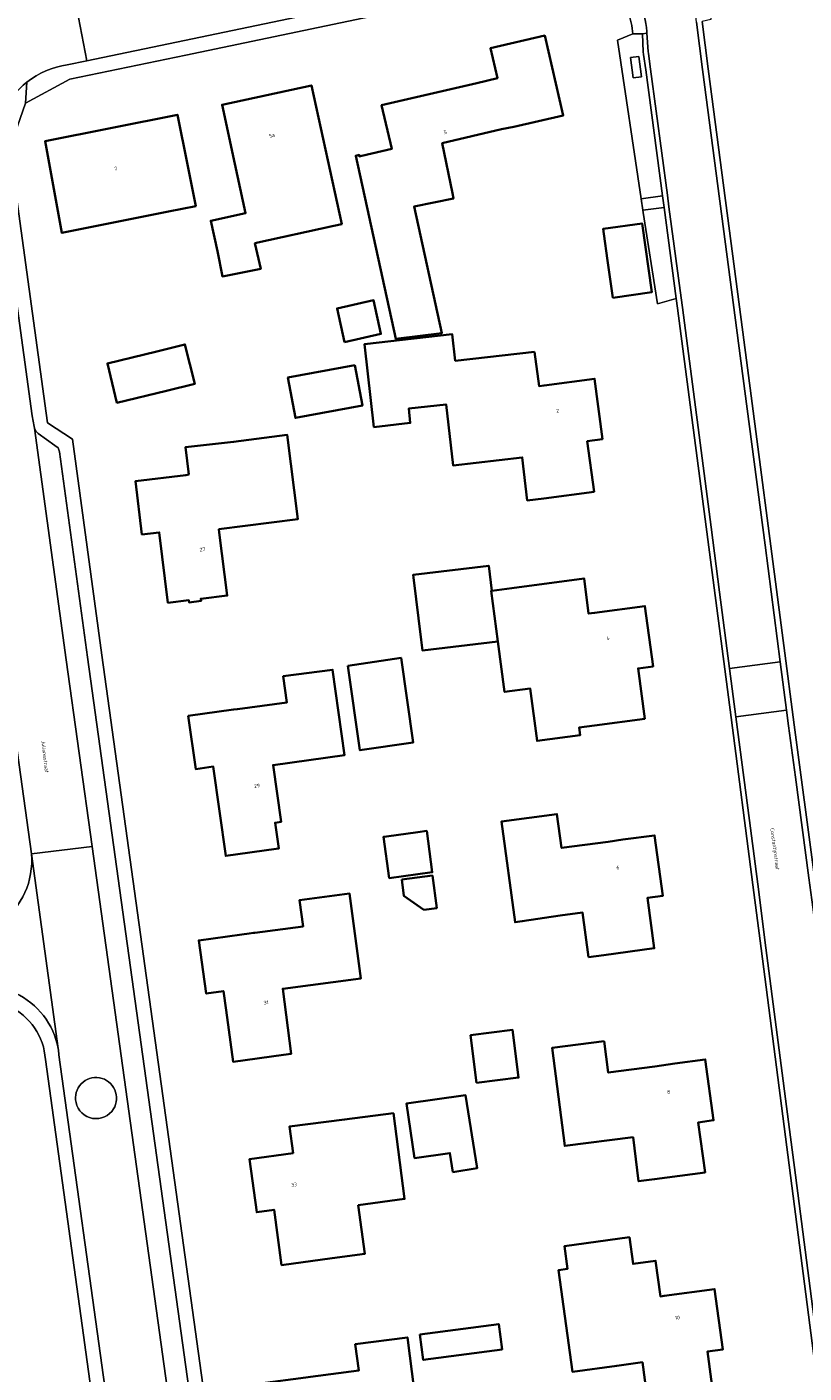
# Model space of a CAD drawing. Header units: metres. Extents: x 201541 to 204988, y 387833 to 394342.
# Tile 158 of 214: x 203440 to 203516, y 391605 to 391738. Entities that reach past the tile are written whole.
import ezdxf
from ezdxf.enums import TextEntityAlignment as Align

# ---------------------------------------------------------------- set-up
doc = ezdxf.new("R2010")
doc.units = ezdxf.units.M
doc.layers.get('Defpoints').update_dxf_attribs({"lineweight": 25})
for name, color, linetype, lineweight in [('B-WE-GR-BEPLANTING_CULTUUR_HEESTERS-GV', 90, 'Continuous', 18), ('B-WE-OG-BEBOUWING-GV', 7, 'Continuous', 35), ('B-WE-OG-BEBOUWING-T18', 10, 'Continuous', 18), ('B-WE-OG-TERREIN_ERF-GV', 7, 'Continuous', 18), ('B-WE-VH-VERHARDING_ASFALT-GV', 252, 'Continuous', 18), ('B-WE-VH-VERHARDING_BETONSTRAATSTEEN-GV', 252, 'Continuous', 18), ('B-WE-VH-VERHARDING_OPEN-GV', 252, 'Continuous', 18), ('B-WE-VH-VERHARDING_TEGEL-GV', 252, 'Continuous', 18)]:
    doc.layers.add(name, color=color, linetype=linetype, lineweight=lineweight)
doc.styles.add('NLCS-ISO-M200-T18', font='NLCS-ISO.ttf', dxfattribs={"height": 0.36})

msp = doc.modelspace()

# ---------------------------------------------------------------- linework, layer by layer
at = {"layer": 'B-WE-GR-BEPLANTING_CULTUUR_HEESTERS-GV'}
for points in [[(203499.35, 391736.858), (203497.83, 391736.249), (203500.171, 391720.651), (203502.265, 391720.949), (203500.613, 391733.333), (203500.402, 391734.846), (203500.355, 391735.084), (203500.28, 391736.873), (203499.933, 391736.855)], [(203500.181, 391732.637), (203499.359, 391732.538), (203499.117, 391734.545), (203499.939, 391734.644)], [(203503.614, 391710.835), (203502.419, 391719.791), (203500.323, 391719.541), (203500.357, 391719.288), (203501.766, 391710.306)]]:
    msp.add_lwpolyline(points, close=True, dxfattribs=at)
at = {"layer": 'B-WE-OG-BEBOUWING-GV'}
for points in [[(203481.607, 391721.192), (203480.606, 391726.108), (203486.448, 391727.481), (203487.632, 391727.722), (203492.502, 391728.851), (203490.684, 391736.692), (203485.352, 391735.456), (203486.038, 391732.495), (203484.022, 391732.028), (203474.655, 391729.856), (203475.654, 391725.55), (203472.712, 391724.868), (203472.478, 391724.817), (203472.447, 391724.96), (203472.105, 391724.885), (203476.058, 391706.865), (203480.572, 391707.453), (203477.844, 391719.888), (203481.712, 391720.675)], [(203462.203, 391716.301), (203469.955, 391717.99), (203470.733, 391718.16), (203467.759, 391731.805), (203458.973, 391729.904), (203460.232, 391724.085), (203461.282, 391719.231), (203457.861, 391718.491), (203458.51, 391715.496), (203459.004, 391713.018), (203462.77, 391713.767)], [(203448.148, 391718.281), (203453.7, 391719.394), (203456.381, 391719.932), (203455.562, 391724.015), (203454.579, 391728.918), (203441.574, 391726.309), (203443.229, 391717.294)], [(203497.369, 391710.921), (203501.196, 391711.456), (203500.25, 391718.229), (203496.422, 391717.695), (203496.491, 391717.205), (203496.856, 391714.591)], [(203471.004, 391706.567), (203474.591, 391707.361), (203473.859, 391710.671), (203470.272, 391709.877)], [(203489.679, 391705.618), (203481.891, 391704.721), (203481.59, 391707.339), (203472.964, 391706.347), (203473.901, 391698.207), (203477.474, 391698.618), (203477.313, 391700.016), (203480.993, 391700.439), (203481.681, 391694.44), (203488.481, 391695.22), (203488.965, 391691.001), (203490.581, 391691.186), (203495.535, 391691.853), (203494.868, 391696.813), (203496.356, 391697.026), (203495.576, 391702.957), (203490.619, 391702.305), (203490.123, 391702.239)], [(203452.564, 391705.644), (203447.704, 391704.472), (203448.636, 391700.604), (203453.497, 391701.777), (203456.293, 391702.452), (203455.314, 391706.337)], [(203472.02, 391704.301), (203465.447, 391703.078), (203466.187, 391699.1), (203472.76, 391700.324)], [(203455.706, 391693.528), (203455.412, 391693.489), (203450.451, 391692.879), (203451.095, 391687.644), (203452.801, 391687.854), (203453.654, 391680.926), (203455.708, 391681.179), (203455.734, 391680.971), (203456.905, 391681.115), (203456.879, 391681.323), (203459.489, 391681.644), (203458.702, 391687.823), (203458.659, 391688.159), (203466.435, 391689.15), (203465.381, 391697.431), (203460.107, 391696.743), (203455.366, 391696.217)], [(203486.084, 391677.135), (203485.426, 391682.11), (203485.484, 391682.118), (203485.188, 391684.574), (203477.764, 391683.679), (203477.796, 391683.417), (203478.536, 391677.281), (203478.661, 391676.241)], [(203485.484, 391682.118), (203485.426, 391682.11), (203486.084, 391677.135), (203486.743, 391672.161), (203489.257, 391672.494), (203489.938, 391667.351), (203494.156, 391667.909), (203494.056, 391668.664), (203495.562, 391668.865), (203500.517, 391669.528), (203499.855, 391674.47), (203501.328, 391674.667), (203500.532, 391680.602), (203495.578, 391679.938), (203495.001, 391679.862), (203494.547, 391683.317), (203487.444, 391682.377)], [(203471.322, 391674.743), (203472.517, 391666.434), (203477.763, 391667.191), (203476.562, 391675.503)], [(203455.645, 391669.801), (203456.381, 391664.578), (203458.099, 391664.82), (203459.339, 391656.031), (203464.289, 391656.729), (203464.54, 391656.764), (203464.184, 391659.293), (203464.776, 391659.377), (203463.989, 391664.968), (203471.006, 391665.956), (203469.826, 391674.34), (203464.986, 391673.708), (203465.324, 391671.115), (203460.481, 391670.482), (203460.101, 391670.428)], [(203494.997, 391646.091), (203496.489, 391646.292), (203501.443, 391646.963), (203500.773, 391651.906), (203502.283, 391652.111), (203501.476, 391658.059), (203498.365, 391657.637), (203496.908, 391657.439), (203492.339, 391656.819), (203491.887, 391660.16), (203486.445, 391659.429), (203487.776, 391649.515), (203488.475, 391649.609), (203492.2, 391650.175), (203494.408, 391650.472)], [(203475.117, 391657.96), (203474.854, 391657.925), (203475.402, 391653.867), (203479.631, 391654.438), (203479.084, 391658.495), (203478.214, 391658.378)], [(203476.624, 391653.708), (203476.839, 391652.104), (203478.818, 391650.738), (203480.074, 391650.906), (203479.644, 391654.113)], [(203462.205, 391648.491), (203462.077, 391648.474), (203461.64, 391648.417), (203460.908, 391648.315), (203456.687, 391647.73), (203457.412, 391642.506), (203459.111, 391642.741), (203459.372, 391640.861), (203460.057, 391635.804), (203465.015, 391636.476), (203465.775, 391636.579), (203464.935, 391642.972), (203472.6, 391643.98), (203471.501, 391652.342), (203466.596, 391651.701), (203466.934, 391649.108)], [(203483.983, 391633.728), (203488.119, 391634.247), (203487.532, 391638.928), (203483.395, 391638.409)], [(203496.514, 391637.826), (203491.43, 391637.179), (203492.658, 391627.528), (203499.359, 391628.381), (203499.911, 391624.045), (203501.485, 391624.245), (203506.438, 391624.925), (203505.764, 391629.839), (203507.276, 391630.047), (203506.455, 391636.027), (203503.46, 391635.616), (203501.502, 391635.347), (203496.933, 391634.727)], [(203481.638, 391624.942), (203484.058, 391625.353), (203482.898, 391632.505), (203477.091, 391631.679), (203477.886, 391626.33), (203481.371, 391626.825)], [(203472.358, 391621.713), (203476.917, 391622.308), (203475.817, 391630.744), (203471.014, 391630.117), (203465.615, 391629.449), (203465.952, 391626.815), (203461.67, 391626.23), (203462.384, 391621.008), (203464.087, 391621.241), (203464.83, 391615.81), (203469.784, 391616.488), (203473.013, 391616.93)], [(203507.346, 391602.35), (203506.673, 391607.299), (203508.186, 391607.505), (203507.376, 391613.451), (203502.431, 391612.777), (203502.055, 391612.726), (203501.582, 391616.227), (203499.366, 391615.927), (203499.013, 391618.543), (203492.629, 391617.681), (203492.932, 391615.439), (203492.053, 391615.32), (203493.41, 391605.324), (203497.766, 391605.915), (203500.283, 391606.256), (203500.856, 391602.033), (203498.339, 391601.691), (203498.857, 391597.867), (203501.349, 391598.205), (203506.304, 391598.878), (203505.86, 391602.148)], [(203478.412, 391608.972), (203478.744, 391606.476), (203486.489, 391607.508), (203486.157, 391610.002)], [(203471.997, 391593.963), (203471.3, 391599.3), (203473.469, 391599.583), (203478.292, 391600.212), (203477.186, 391608.693), (203472.061, 391608.024), (203472.399, 391605.431), (203467.67, 391604.814), (203467.191, 391604.751), (203462.712, 391604.167), (203463.403, 391598.878), (203465.122, 391599.151), (203466.523, 391588.778), (203471.477, 391589.447), (203472.566, 391589.594)]]:
    msp.add_lwpolyline(points, close=True, dxfattribs=at)
at = {"layer": 'B-WE-OG-TERREIN_ERF-GV'}
for points in [[(203492.398, 391742.544), (203455.398, 391734.782), (203444, 391732.425), (203439.67, 391730.059), (203438.122, 391725.622), (203441.691, 391699.587), (203441.828, 391698.634), (203444.264, 391697.008), (203447.151, 391675.79), (203457.367, 391601.887), (203457.823, 391598.944), (203458.27, 391596.001), (203458.001, 391595.938), (203458.41, 391593.882), (203458.721, 391593.939)], [(203506.799, 391740.037), (203507.006, 391738.269), (203506.141, 391738.08), (203506.742, 391733.432)], [(203503.74, 391709.892), (203503.614, 391710.835), (203501.766, 391710.306), (203500.357, 391719.288), (203500.323, 391719.541), (203500.171, 391720.651), (203497.83, 391736.249), (203499.35, 391736.858)], [(203506.742, 391733.432), (203510.156, 391707.546), (203514.376, 391675.204), (203514.997, 391670.444), (203515.196, 391668.916), (203517.186, 391653.963), (203517.573, 391651.089), (203517.982, 391648.053), (203524.126, 391599.713), (203525.324, 391586.803), (203526.229, 391586.856), (203526.365, 391585.309)], [(203518.79, 391580.288), (203517.313, 391598.242), (203518.22, 391598.387), (203517.85, 391601.288), (203511.95, 391646.925), (203511.142, 391653.196), (203508.994, 391669.647), (203508.373, 391674.406), (203503.74, 391709.892)], [(203446.826, 391598.436), (203446.25, 391602.484), (203441.609, 391636.028)]]:
    msp.add_lwpolyline(points, dxfattribs=at)
for points in [[(203499.35, 391736.858, 0.0504273), (203498.9, 391739.02)], [(203441.609, 391636.028, 0.2769641), (203438.055, 391641.243)]]:
    msp.add_lwpolyline(points, format="xyb", dxfattribs=at)
for points in [[(203486.448, 391727.481), (203480.606, 391726.108), (203481.607, 391721.192), (203481.712, 391720.675), (203477.844, 391719.888), (203480.572, 391707.453), (203476.058, 391706.865), (203472.105, 391724.885), (203472.447, 391724.96), (203472.478, 391724.817), (203472.712, 391724.868), (203475.654, 391725.55), (203474.655, 391729.856), (203484.022, 391732.028), (203486.038, 391732.495), (203485.352, 391735.456), (203490.684, 391736.692), (203492.502, 391728.851), (203487.632, 391727.722)], [(203457.861, 391718.491), (203461.282, 391719.231), (203460.232, 391724.085), (203458.973, 391729.904), (203467.759, 391731.805), (203470.733, 391718.16), (203469.955, 391717.99), (203462.203, 391716.301), (203462.77, 391713.767), (203459.004, 391713.018), (203458.51, 391715.496)], [(203448.148, 391718.281), (203443.229, 391717.294), (203441.574, 391726.309), (203454.579, 391728.918), (203455.562, 391724.015), (203456.381, 391719.932), (203453.7, 391719.394)], [(203496.491, 391717.205), (203496.422, 391717.695), (203500.25, 391718.229), (203501.196, 391711.456), (203497.369, 391710.921), (203496.856, 391714.591)], [(203471.004, 391706.567), (203470.272, 391709.877), (203473.859, 391710.671), (203474.591, 391707.361)], [(203489.679, 391705.618), (203490.123, 391702.239), (203490.619, 391702.305), (203495.576, 391702.957), (203496.356, 391697.026), (203494.868, 391696.813), (203495.535, 391691.853), (203490.581, 391691.186), (203488.965, 391691.001), (203488.481, 391695.22), (203481.681, 391694.44), (203480.993, 391700.439), (203477.313, 391700.016), (203477.474, 391698.618), (203473.901, 391698.207), (203472.964, 391706.347), (203481.59, 391707.339), (203481.891, 391704.721)], [(203453.497, 391701.777), (203448.636, 391700.604), (203447.704, 391704.472), (203452.564, 391705.644), (203455.314, 391706.337), (203456.293, 391702.452)], [(203466.187, 391699.1), (203465.447, 391703.078), (203472.02, 391704.301), (203472.76, 391700.324)], [(203455.412, 391693.489), (203455.706, 391693.528), (203455.366, 391696.217), (203460.107, 391696.743), (203465.381, 391697.431), (203466.435, 391689.15), (203458.659, 391688.159), (203458.702, 391687.823), (203459.489, 391681.644), (203456.879, 391681.323), (203456.905, 391681.115), (203455.734, 391680.971), (203455.708, 391681.179), (203453.654, 391680.926), (203452.801, 391687.854), (203451.095, 391687.644), (203450.451, 391692.879)], [(203494.056, 391668.664), (203494.156, 391667.909), (203489.938, 391667.351), (203489.257, 391672.494), (203486.743, 391672.161), (203486.084, 391677.135), (203478.661, 391676.241), (203478.536, 391677.281), (203477.796, 391683.417), (203477.764, 391683.679), (203485.188, 391684.574), (203485.484, 391682.118), (203487.444, 391682.377), (203494.547, 391683.317), (203495.001, 391679.862), (203495.578, 391679.938), (203500.532, 391680.602), (203501.328, 391674.667), (203499.855, 391674.47), (203500.517, 391669.528), (203495.562, 391668.865)], [(203471.322, 391674.743), (203476.562, 391675.503), (203477.763, 391667.191), (203472.517, 391666.434)], [(203455.645, 391669.801), (203460.101, 391670.428), (203460.481, 391670.482), (203465.324, 391671.115), (203464.986, 391673.708), (203469.826, 391674.34), (203471.006, 391665.956), (203463.989, 391664.968), (203464.776, 391659.377), (203464.184, 391659.293), (203464.54, 391656.764), (203464.289, 391656.729), (203459.339, 391656.031), (203458.099, 391664.82), (203456.381, 391664.578)], [(203488.475, 391649.609), (203487.776, 391649.515), (203486.445, 391659.429), (203491.887, 391660.16), (203492.339, 391656.819), (203496.908, 391657.439), (203498.365, 391657.637), (203501.476, 391658.059), (203502.283, 391652.111), (203500.773, 391651.906), (203501.443, 391646.963), (203496.489, 391646.292), (203494.997, 391646.091), (203494.408, 391650.472), (203492.2, 391650.175)], [(203479.631, 391654.438), (203475.402, 391653.867), (203474.854, 391657.925), (203475.117, 391657.96), (203478.214, 391658.378), (203479.084, 391658.495)], [(203478.818, 391650.738), (203476.839, 391652.104), (203476.624, 391653.708), (203479.644, 391654.113), (203480.074, 391650.906)], [(203462.077, 391648.474), (203462.205, 391648.491), (203466.934, 391649.108), (203466.596, 391651.701), (203471.501, 391652.342), (203472.6, 391643.98), (203464.935, 391642.972), (203465.775, 391636.579), (203465.015, 391636.476), (203460.057, 391635.804), (203459.372, 391640.861), (203459.111, 391642.741), (203457.412, 391642.506), (203456.687, 391647.73), (203460.908, 391648.315), (203461.64, 391648.417)], [(203483.983, 391633.728), (203483.395, 391638.409), (203487.532, 391638.928), (203488.119, 391634.247)], [(203496.514, 391637.826), (203496.933, 391634.727), (203501.502, 391635.347), (203503.46, 391635.616), (203506.455, 391636.027), (203507.276, 391630.047), (203505.764, 391629.839), (203506.438, 391624.925), (203501.485, 391624.245), (203499.911, 391624.045), (203499.359, 391628.381), (203492.658, 391627.528), (203491.43, 391637.179)], [(203477.091, 391631.679), (203482.898, 391632.505), (203484.058, 391625.353), (203481.638, 391624.942), (203481.371, 391626.825), (203477.886, 391626.33)], [(203475.817, 391630.744), (203476.917, 391622.308), (203472.358, 391621.713), (203473.013, 391616.93), (203469.784, 391616.488), (203464.83, 391615.81), (203464.087, 391621.241), (203462.384, 391621.008), (203461.67, 391626.23), (203465.952, 391626.815), (203465.615, 391629.449), (203471.014, 391630.117)], [(203507.376, 391613.451), (203508.186, 391607.505), (203506.673, 391607.299), (203507.346, 391602.35), (203505.86, 391602.148), (203506.304, 391598.878), (203501.349, 391598.205), (203498.857, 391597.867), (203498.339, 391601.691), (203500.856, 391602.033), (203500.283, 391606.256), (203497.766, 391605.915), (203493.41, 391605.324), (203492.053, 391615.32), (203492.932, 391615.439), (203492.629, 391617.681), (203499.013, 391618.543), (203499.366, 391615.927), (203501.582, 391616.227), (203502.055, 391612.726), (203502.431, 391612.777)], [(203478.744, 391606.476), (203478.412, 391608.972), (203486.157, 391610.002), (203486.489, 391607.508)], [(203472.061, 391608.024), (203477.186, 391608.693), (203478.292, 391600.212), (203473.469, 391599.583), (203471.3, 391599.3), (203471.997, 391593.963), (203472.566, 391589.594), (203471.477, 391589.447), (203466.523, 391588.778), (203465.122, 391599.151), (203463.403, 391598.878), (203462.712, 391604.167), (203467.191, 391604.751), (203467.67, 391604.814), (203472.399, 391605.431)]]:
    msp.add_lwpolyline(points, close=True, dxfattribs=at)
at = {"layer": 'B-WE-VH-VERHARDING_ASFALT-GV'}
for points in [[(203542.3, 391759.52), (203539.192, 391759.463), (203535.491, 391759.325), (203531.8, 391759.013), (203528.129, 391758.526), (203524.493, 391757.87), (203524.486, 391757.868), (203523.993, 391757.75), (203523.536, 391757.601), (203508.235, 391754.427), (203501.028, 391752.92), (203488.729, 391750.32), (203481.412, 391748.84), (203468.987, 391746.275), (203461.014, 391744.565), (203453.378, 391742.943), (203444.373, 391741.049), (203445.694, 391734.206), (203455.27, 391736.21), (203492.226, 391743.95), (203510.79, 391747.836)], [(203508.849, 391674.469), (203513.831, 391675.132), (203512.335, 391686.592), (203509.742, 391706.468), (203509.611, 391707.475), (203506.197, 391733.361), (203505.599, 391738.001), (203505.359, 391739.944)], [(203500.726, 391736.938), (203500.833, 391735.141), (203500.876, 391734.926), (203501.089, 391733.398), (203502.741, 391721.012), (203502.895, 391719.854), (203504.09, 391710.899), (203504.216, 391709.955), (203507.034, 391688.366), (203507.868, 391681.983), (203508.849, 391674.469)], [(203524.947, 391585.155), (203524.778, 391586.708), (203523.579, 391599.653), (203522.551, 391607.745), (203519.848, 391629.007), (203518.234, 391641.709), (203517.437, 391647.982), (203517.028, 391651.016), (203516.641, 391653.89), (203515.322, 391663.797), (203514.651, 391668.844), (203514.452, 391670.372), (203509.47, 391669.71), (203509.47, 391669.709), (203510.638, 391660.764), (203511.618, 391653.258), (203512.426, 391646.986), (203514.734, 391629.138), (203515.312, 391624.663), (203518.326, 391601.349), (203518.697, 391598.438), (203519.817, 391585.67), (203520.213, 391580.207), (203526.83, 391581.274)], [(203453.867, 391601.596), (203446.196, 391656.976), (203440.238, 391656.232), (203442.861, 391637.103)], [(203442.861, 391637.103), (203440.238, 391656.232)], [(203442.946, 391636.483), (203447.611, 391602.649), (203448.194, 391598.675)]]:
    msp.add_lwpolyline(points, dxfattribs=at)
for points in [[(203492.226, 391743.95, -0.4355571), (203500.716, 391737.105)], [(203500.716, 391737.105, -0.0115765), (203500.726, 391736.938)], [(203440.238, 391656.232, -0.2650772), (203437.149, 391649.451)], [(203438.662, 391642.548, -0.2440356), (203442.861, 391637.103)], [(203442.861, 391637.103, -0.0205811), (203442.946, 391636.483)], [(203444.622, 391631.797, -0.5375031), (203446.93, 391634.224)], [(203446.93, 391634.224, -0.5289691), (203448.303, 391631.156)], [(203448.303, 391631.156, -0.6745733), (203444.622, 391631.797)]]:
    msp.add_lwpolyline(points, format="xyb", dxfattribs=at)
msp.add_lwpolyline([(203440.308, 391699.315), (203437.095, 391722.585), (203431.132, 391721.793), (203432.443, 391712.531), (203434.398, 391698.429), (203437.788, 391673.963), (203440.238, 391656.232), (203446.196, 391656.976), (203443.655, 391675.321), (203440.526, 391698.104), (203440.504, 391698.264)], close=True, dxfattribs=at)
at = {"layer": 'B-WE-VH-VERHARDING_BETONSTRAATSTEEN-GV'}
for points in [[(203443.756, 391733.81), (203445.694, 391734.206), (203444.373, 391741.049), (203442.4, 391740.646)], [(203505.599, 391738.001), (203506.197, 391733.361), (203509.611, 391707.475), (203509.742, 391706.468), (203512.335, 391686.592), (203513.831, 391675.132), (203514.452, 391670.373), (203514.452, 391670.372), (203514.651, 391668.844), (203515.322, 391663.797), (203516.641, 391653.89), (203517.028, 391651.016), (203517.437, 391647.982), (203518.234, 391641.709), (203519.848, 391629.007), (203522.551, 391607.745), (203523.579, 391599.653)], [(203524.126, 391599.713), (203517.982, 391648.053), (203517.573, 391651.089), (203517.186, 391653.963), (203515.196, 391668.916), (203514.997, 391670.444), (203514.376, 391675.204), (203510.156, 391707.546), (203506.742, 391733.432), (203506.141, 391738.08)], [(203518.326, 391601.349), (203515.312, 391624.663), (203514.734, 391629.138), (203512.426, 391646.986), (203511.618, 391653.258), (203510.638, 391660.764), (203509.47, 391669.709), (203509.47, 391669.71), (203508.849, 391674.468), (203508.849, 391674.469), (203507.868, 391681.983), (203507.034, 391688.366), (203504.216, 391709.955), (203504.09, 391710.899), (203502.895, 391719.854), (203502.741, 391721.012), (203501.089, 391733.398), (203500.876, 391734.926), (203500.833, 391735.141), (203500.726, 391736.938), (203500.28, 391736.873), (203500.355, 391735.084), (203500.402, 391734.846), (203500.613, 391733.333), (203502.265, 391720.949), (203502.419, 391719.791), (203503.614, 391710.835), (203503.74, 391709.892), (203508.373, 391674.406), (203508.994, 391669.647), (203511.142, 391653.196), (203511.95, 391646.925), (203517.85, 391601.288)], [(203456.014, 391601.531), (203445.743, 391675.592), (203442.985, 391695.769), (203442.856, 391696.151), (203442.531, 391696.392), (203440.897, 391697.578), (203440.66, 391697.804), (203440.526, 391698.104), (203443.655, 391675.321), (203446.196, 391656.976), (203453.867, 391601.596)]]:
    msp.add_lwpolyline(points, dxfattribs=at)
for points in [[(203439.796, 391732.13, -0.1374838), (203443.756, 391733.81)], [(203436.809, 391725.575, -0.2388559), (203439.796, 391732.13)], [(203446.93, 391634.224, 0.5375031), (203444.622, 391631.797)], [(203448.303, 391631.156, 0.5289691), (203446.93, 391634.224)], [(203444.622, 391631.797, 0.6745733), (203448.303, 391631.156)]]:
    msp.add_lwpolyline(points, format="xyb", dxfattribs=at)
msp.add_lwpolyline([(203513.831, 391675.132), (203508.849, 391674.469), (203508.849, 391674.468), (203509.47, 391669.71), (203514.452, 391670.372), (203514.452, 391670.373)], close=True, dxfattribs=at)
at = {"layer": 'B-WE-VH-VERHARDING_OPEN-GV'}
msp.add_lwpolyline([(203500.171, 391720.651), (203500.323, 391719.541), (203502.419, 391719.791), (203502.265, 391720.949)], close=True, dxfattribs=at)
at = {"layer": 'B-WE-VH-VERHARDING_TEGEL-GV'}
for points in [[(203492.226, 391743.95), (203455.27, 391736.21)], [(203439.796, 391732.13), (203439.67, 391730.059), (203444, 391732.425), (203455.398, 391734.782), (203492.398, 391742.544)], [(203455.27, 391736.21), (203445.694, 391734.206), (203443.756, 391733.81)], [(203499.35, 391736.858), (203499.933, 391736.855), (203500.28, 391736.873), (203500.726, 391736.938)], [(203458.721, 391593.939), (203458.41, 391593.882), (203458.001, 391595.938), (203458.27, 391596.001), (203457.823, 391598.944), (203457.367, 391601.887), (203447.151, 391675.79), (203444.264, 391697.008), (203441.828, 391698.634), (203441.691, 391699.587), (203438.122, 391725.622), (203439.67, 391730.059), (203439.796, 391732.13)], [(203440.238, 391656.232), (203437.788, 391673.963), (203434.398, 391698.429), (203432.443, 391712.531), (203428.519, 391711.924), (203418.375, 391726.099)], [(203437.095, 391722.585), (203440.308, 391699.315), (203440.504, 391698.264), (203440.526, 391698.104), (203440.66, 391697.804), (203440.897, 391697.578), (203442.531, 391696.392), (203442.856, 391696.151), (203442.985, 391695.769), (203445.743, 391675.592), (203456.014, 391601.531)], [(203448.194, 391598.675), (203447.611, 391602.649), (203442.946, 391636.483)], [(203441.609, 391636.028), (203446.25, 391602.484), (203446.826, 391598.436)]]:
    msp.add_lwpolyline(points, dxfattribs=at)
for points in [[(203500.716, 391737.105, 0.4355571), (203492.226, 391743.95)], [(203498.9, 391739.02, -0.0504273), (203499.35, 391736.858)], [(203500.726, 391736.938, 0.0115765), (203500.716, 391737.105)], [(203443.756, 391733.81, 0.1374838), (203439.796, 391732.13)], [(203439.796, 391732.13, 0.2388559), (203436.809, 391725.575)], [(203437.149, 391649.451, 0.2650772), (203440.238, 391656.232)], [(203442.861, 391637.103, 0.2440356), (203438.662, 391642.548)], [(203438.055, 391641.243, -0.2769641), (203441.609, 391636.028)], [(203442.946, 391636.483, 0.0205811), (203442.861, 391637.103)]]:
    msp.add_lwpolyline(points, format="xyb", dxfattribs=at)
msp.add_lwpolyline([(203500.181, 391732.637), (203499.939, 391734.644), (203499.117, 391734.545), (203499.359, 391732.538)], close=True, dxfattribs=at)

# ---------------------------------------------------------------- texts
at = {"layer": 'B-WE-OG-BEBOUWING-T18', "style": 'NLCS-ISO-M200-T18'}
for s, rotation, p in [('5a', 12.2, (203463.869, 391726.871)), ('5', 13, (203480.907, 391727.199)), ('7', 11.3, (203448.518, 391723.622)), ('2', 7.4, (203491.954, 391699.819)), ('27', 7, (203457.038, 391686.174)), ('4', 7.6, (203496.919, 391677.452)), ('29', 8, (203462.405, 391662.935)), ('6', 7.7, (203497.87, 391654.889)), ('31', 7.9, (203463.304, 391641.628)), ('8', 7.8, (203502.855, 391632.841)), ('33', 7.7, (203466.051, 391623.716)), ('10', 7.7, (203503.723, 391610.634))]:
    msp.add_text(s, height=0.36, rotation=rotation, dxfattribs=at).set_placement(p, align=Align.MIDDLE)
at = {"layer": 'Defpoints', "color": 250, "style": 'NLCS-ISO-M200-T18'}
for s, rotation, p in [('Julianastraat', 276.7, (203441.58, 391665.786)), ('Constantijnstraat', 277.7, (203513.258, 391656.717))]:
    msp.add_text(s, height=0.36, rotation=rotation, dxfattribs=at).set_placement(p, align=Align.MIDDLE)

doc.saveas('drawing.dxf')
